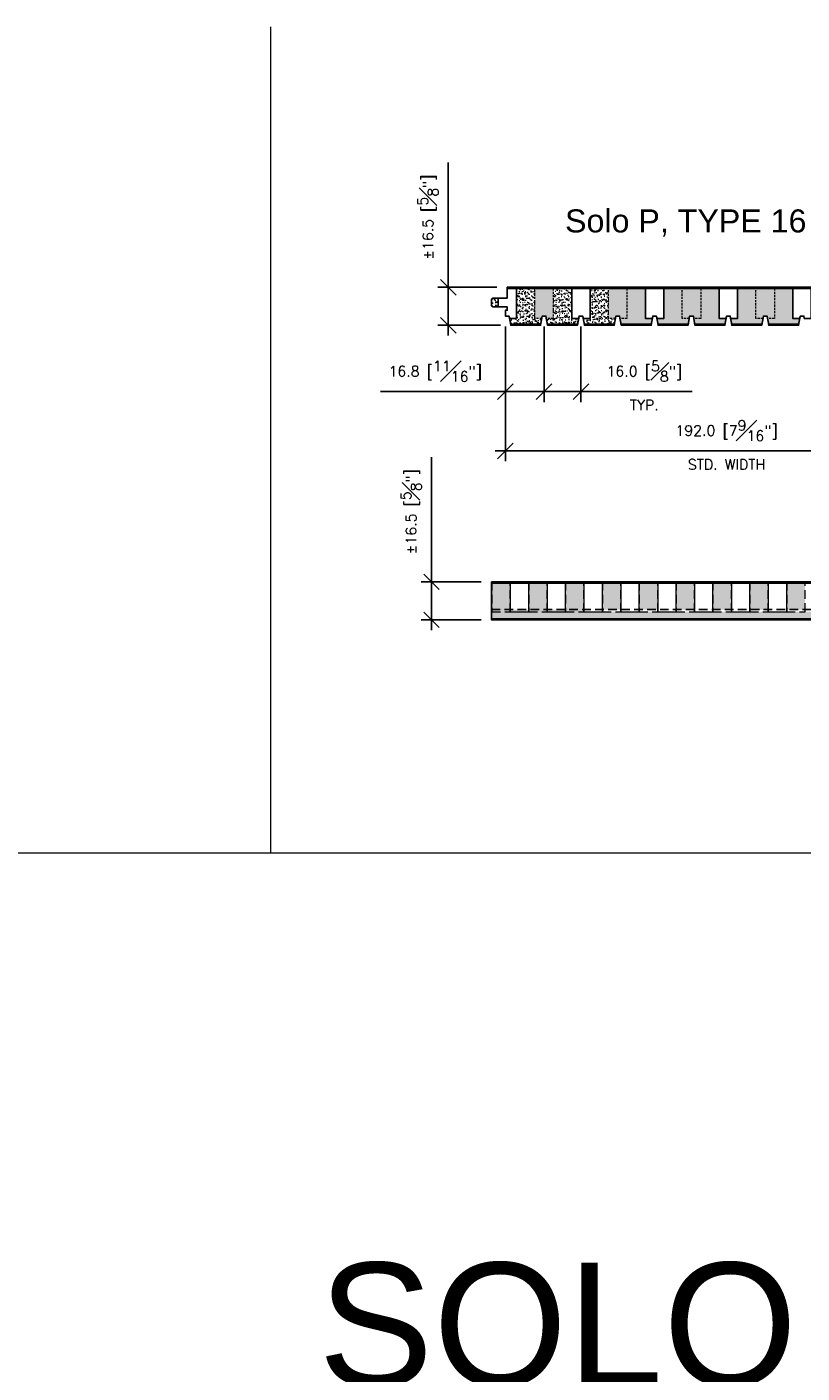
# Model space of a CAD drawing. Header units: millimetres. Extents: x 0 to 4899, y -1170 to 1888.
# Tile 6 of 11: x 663 to 999, y 1304 to 1888. Entities that reach past the tile are written whole.
import ezdxf

# ---------------------------------------------------------------- set-up
doc = ezdxf.new("R2010")
doc.units = ezdxf.units.MM
doc.header["$LTSCALE"] = 15
doc.header["$MEASUREMENT"] = 0
doc.linetypes.add('HIDDEN', pattern=[0.375, 0.25, -0.125])
for name, color, linetype in [('1-DIM', 4, 'Continuous'), ('1-PANEL', 6, 'Continuous'), ('1-TEXT', 2, 'Continuous')]:
    doc.layers.add(name, color=color, linetype=linetype)
doc.styles.add('GEN NOTES', font='ARIALUNI.TTF')
doc.styles.add('style1', font='arial.ttf', dxfattribs={"width": 0.9})
doc.styles.add('TEXT', font='romans.shx')
doc.dimstyles.new('WDIM 1-2', dxfattribs={"dimscale": 2.25, "dimtxt": 2, "dimasz": 3, "dimexe": 2, "dimexo": 2, "dimgap": 1.6, "dimtad": 1, "dimdec": 1, "dimzin": 3, "dimdsep": 46, "dimtxsty": 'TEXT', "dimblk": 'OBLIQUE', "dimcen": 2, "dimdle": 2, "dimclrd": 256, "dimclre": 4, "dimclrt": 2, "dimazin": 0, "dimtfac": 1, "dimtdec": 1, "dimtmove": 0, "dimatfit": 3, "dimfxl": 0, "dimfrac": 2, "dimtolj": 1, "dimtzin": 0, "dimlwd": -1, "dimlwe": -1, "dimarcsym": 0})
pattern_1 = [(37.5, (-390.1852, 953.4553), (-0.0629934, 1.9268238), [0, -1.52, 0, -1.7, 0, -1.625]), (7.5, (-390.1852, 953.4553), (1.7697767, 2.822146), [0, -0.82, 0, -1.37, 0, -0.525]), (327.5, (-391.4152, 953.4553), (3.1141419, 0.005659), [0, -0.5, 0, -1.8, 0, -2.35]), (317.5, (-391.4152, 953.4553), (3.0061266, 0.8776756), [0, -0.25, 0, -1.18, 0, -1.35])]

# ---------------------------------------------------------------- blocks, each defined once
blk = doc.blocks.new('_OBLIQUE')
at = {"color": 0, "linetype": 'ByBlock'}
blk.add_line((-0.5, -0.5), (0.5, 0.5), dxfattribs=at)
blk = doc.blocks.new('*D126')
at = {"layer": '1-DIM', "transparency": 16777216}
for p, q in [((838.54, 1647.33), (838.54, 1701.56)), ((838.54, 1626.33), (838.54, 1647.33))]:
    blk.add_line(p, q, dxfattribs=at)
at = {"layer": '1-DIM', "color": 4, "transparency": 16777216}
for p, q in [((860.13, 1647.33), (834.04, 1647.33)), ((860.13, 1630.83), (834.04, 1630.83))]:
    blk.add_line(p, q, dxfattribs=at)
at = {"layer": 'DEFPOINTS', "color": 0, "transparency": 16777216}
for p in [(838.54, 1647.33), (864.63, 1647.33), (864.63, 1630.83)]:
    blk.add_point(p, dxfattribs=at)
at = {"layer": '1-DIM', "transparency": 16777216, "xscale": 6.75, "yscale": 6.75, "zscale": 6.75}
for p, rotation in [((838.54, 1647.33), 90), ((838.54, 1630.83), 270)]:
    blk.add_blockref('_OBLIQUE', p, dxfattribs=dict(at, rotation=rotation))
at = {"layer": '1-DIM', "color": 2, "transparency": 16777216, "insert": (829.69, 1677.82), "char_height": 4.5, "attachment_point": 5, "rotation": 90, "style": 'TEXT', "bg_fill": 3, "box_fill_scale": 1.25, "bg_fill_color": 256, "bg_fill_true_color": 13158600, "bg_fill_transparency": 0}
blk.add_mtext('\\A1;%%P16.5 [{\\H1.000000x;\\S5#8;}"]', dxfattribs=at)
blk = doc.blocks.new('*D131')
at = {"layer": '1-DIM', "transparency": 16777216}
for p, q in [((845.84, 1775.33), (845.84, 1829.56)), ((845.84, 1754.33), (845.84, 1775.33))]:
    blk.add_line(p, q, dxfattribs=at)
at = {"layer": '1-DIM', "color": 4, "transparency": 16777216}
for p, q in [((866.93, 1775.33), (841.34, 1775.33)), ((868.43, 1758.83), (841.34, 1758.83))]:
    blk.add_line(p, q, dxfattribs=at)
at = {"layer": 'DEFPOINTS', "color": 0, "transparency": 16777216}
for p in [(845.84, 1775.33), (871.43, 1775.33), (872.93, 1758.83)]:
    blk.add_point(p, dxfattribs=at)
at = {"layer": '1-DIM', "transparency": 16777216, "xscale": 6.75, "yscale": 6.75, "zscale": 6.75}
for p, rotation in [((845.84, 1775.33), 90), ((845.84, 1758.83), 270)]:
    blk.add_blockref('_OBLIQUE', p, dxfattribs=dict(at, rotation=rotation))
at = {"layer": '1-DIM', "color": 2, "transparency": 16777216, "insert": (836.99, 1805.82), "char_height": 4.5, "attachment_point": 5, "rotation": 90, "style": 'TEXT', "bg_fill": 3, "box_fill_scale": 1.25, "bg_fill_color": 256, "bg_fill_true_color": 13158600, "bg_fill_transparency": 0}
blk.add_mtext('\\A1;%%P16.5 [{\\H1.000000x;\\S5#8;}"]', dxfattribs=at)
blk = doc.blocks.new('*D132')
at = {"layer": '1-DIM', "color": 4, "transparency": 16777216}
for p, q in [((870.63, 1758.33), (870.63, 1699.72)), ((1062.63, 1758.33), (1062.63, 1699.72))]:
    blk.add_line(p, q, dxfattribs=at)
at = {"layer": '1-DIM', "transparency": 16777216}
blk.add_line((1067.13, 1704.22), (866.13, 1704.22), dxfattribs=at)
at = {"layer": 'DEFPOINTS', "color": 0, "transparency": 16777216}
for p in [(870.63, 1762.83), (1062.63, 1762.83), (870.63, 1704.22)]:
    blk.add_point(p, dxfattribs=at)
at = {"layer": '1-DIM', "transparency": 16777216, "xscale": 6.75, "yscale": 6.75, "zscale": 6.75, "rotation": 180}
blk.add_blockref('_OBLIQUE', (870.63, 1704.22), dxfattribs=at)
at = {"layer": '1-DIM', "transparency": 16777216, "xscale": 6.75, "yscale": 6.75, "zscale": 6.75}
blk.add_blockref('_OBLIQUE', (1062.63, 1704.22), dxfattribs=at)
at = {"layer": '1-DIM', "color": 2, "transparency": 16777216, "insert": (966.63, 1713.07), "char_height": 4.5, "attachment_point": 5, "style": 'TEXT', "bg_fill": 3, "box_fill_scale": 1.25, "bg_fill_color": 256, "bg_fill_true_color": 13158600, "bg_fill_transparency": 0}
blk.add_mtext('\\A1;192.0 [7{\\H1.000000x;\\S9#16;}"]', dxfattribs=at)
at = {"layer": '1-DIM', "color": 2, "transparency": 16777216, "insert": (966.63, 1698.37), "char_height": 4.5, "attachment_point": 5, "style": 'TEXT', "bg_fill": 3, "box_fill_scale": 1.25, "bg_fill_color": 256, "bg_fill_true_color": 13158600, "bg_fill_transparency": 0}
blk.add_mtext('\\A1;STD. WIDTH', dxfattribs=at)
blk = doc.blocks.new('*D137')
at = {"layer": '1-DIM', "color": 4, "transparency": 16777216}
for p, q in [((887.43, 1758.33), (887.43, 1725.49)), ((903.43, 1758.33), (903.43, 1725.49))]:
    blk.add_line(p, q, dxfattribs=at)
at = {"layer": '1-DIM', "transparency": 16777216}
for p, q in [((882.93, 1729.99), (903.43, 1729.99)), ((903.43, 1729.99), (951.66, 1729.99))]:
    blk.add_line(p, q, dxfattribs=at)
at = {"layer": 'DEFPOINTS', "color": 0, "transparency": 16777216}
for p in [(887.43, 1762.83), (903.43, 1762.83), (903.43, 1729.99)]:
    blk.add_point(p, dxfattribs=at)
at = {"layer": '1-DIM', "transparency": 16777216, "xscale": 6.75, "yscale": 6.75, "zscale": 6.75, "rotation": 180}
blk.add_blockref('_OBLIQUE', (887.43, 1729.99), dxfattribs=at)
at = {"layer": '1-DIM', "transparency": 16777216, "xscale": 6.75, "yscale": 6.75, "zscale": 6.75}
blk.add_blockref('_OBLIQUE', (903.43, 1729.99), dxfattribs=at)
at = {"layer": '1-DIM', "color": 2, "transparency": 16777216, "insert": (930.92, 1738.84), "char_height": 4.5, "attachment_point": 5, "style": 'TEXT', "bg_fill": 3, "box_fill_scale": 1.25, "bg_fill_color": 256, "bg_fill_true_color": 13158600, "bg_fill_transparency": 0}
blk.add_mtext('\\A1;16.0 [{\\H1.000000x;\\S5#8;}"]', dxfattribs=at)
at = {"layer": '1-DIM', "color": 2, "transparency": 16777216, "insert": (930.92, 1724.14), "char_height": 4.5, "attachment_point": 5, "style": 'TEXT', "bg_fill": 3, "box_fill_scale": 1.25, "bg_fill_color": 256, "bg_fill_true_color": 13158600, "bg_fill_transparency": 0}
blk.add_mtext('\\A1;TYP.', dxfattribs=at)
blk = doc.blocks.new('*D138')
at = {"layer": '1-DIM', "color": 4, "transparency": 16777216}
for p, q in [((870.63, 1758.33), (870.63, 1725.49)), ((887.43, 1758.33), (887.43, 1725.49))]:
    blk.add_line(p, q, dxfattribs=at)
at = {"layer": '1-DIM', "transparency": 16777216}
for p, q in [((870.63, 1729.99), (816.39, 1729.99)), ((891.93, 1729.99), (870.63, 1729.99))]:
    blk.add_line(p, q, dxfattribs=at)
at = {"layer": 'DEFPOINTS', "color": 0, "transparency": 16777216}
for p in [(870.63, 1762.83), (887.43, 1762.83), (870.63, 1729.99)]:
    blk.add_point(p, dxfattribs=at)
at = {"layer": '1-DIM', "transparency": 16777216, "xscale": 6.75, "yscale": 6.75, "zscale": 6.75, "rotation": 180}
blk.add_blockref('_OBLIQUE', (870.63, 1729.99), dxfattribs=at)
at = {"layer": '1-DIM', "transparency": 16777216, "xscale": 6.75, "yscale": 6.75, "zscale": 6.75}
blk.add_blockref('_OBLIQUE', (887.43, 1729.99), dxfattribs=at)
at = {"layer": '1-DIM', "color": 2, "transparency": 16777216, "insert": (840.13, 1738.84), "char_height": 4.5, "attachment_point": 5, "style": 'TEXT', "bg_fill": 3, "box_fill_scale": 1.25, "bg_fill_color": 256, "bg_fill_true_color": 13158600, "bg_fill_transparency": 0}
blk.add_mtext('\\A1;16.8 [{\\H1.000000x;\\S11#16;}"]', dxfattribs=at)

msp = doc.modelspace()

# ---------------------------------------------------------------- hatches: boundary and pattern name
at = {"layer": '1-PANEL', "lineweight": 9}
h = msp.add_hatch(dxfattribs=at)
h.set_pattern_fill('AR-SAND', color=8)
h.set_pattern_definition(pattern_1)
h.paths.add_polyline_path([(867.42, 1770.63), (865.13, 1770.63), (864.63, 1770.13), (864.63, 1767.33), (865.13, 1766.83), (867.42, 1766.83)])
h.paths.add_polyline_path([(886.45, 1761.83), (883.42, 1761.83), (883.42, 1774.83), (875.42, 1774.83), (875.42, 1761.83), (872.4, 1761.83), (872.84, 1759.33), (886.01, 1759.33)])
h.paths.add_polyline_path([(902.45, 1761.83), (899.42, 1761.83), (899.42, 1774.83), (891.42, 1774.83), (891.42, 1761.83), (888.4, 1761.83), (888.84, 1759.33), (902.01, 1759.33)])
h.paths.add_polyline_path([(918.45, 1761.83), (915.42, 1761.83), (915.42, 1774.83), (907.42, 1774.83), (907.42, 1761.83), (904.4, 1761.83), (904.84, 1759.33), (918.01, 1759.33)])
h = msp.add_hatch(dxfattribs=at)
h.set_pattern_fill('AR-SAND', color=8)
h.set_pattern_definition(pattern_1)
h.paths.add_polyline_path([(891.42, 1774.83), (883.42, 1774.83), (883.42, 1761.83), (886.45, 1761.83), (886.63, 1762.83), (888.23, 1762.83), (888.4, 1761.83), (891.42, 1761.83)])
h.paths.add_polyline_path([(923.42, 1774.83), (915.42, 1774.83), (915.42, 1761.83), (918.45, 1761.83), (918.63, 1762.83), (920.23, 1762.83), (920.4, 1761.83), (923.42, 1761.83)])
h.paths.add_polyline_path([(934.45, 1761.83), (931.42, 1761.83), (931.42, 1774.83), (923.42, 1774.83), (923.42, 1761.83), (920.4, 1761.83), (920.84, 1759.33), (934.01, 1759.33)])
h.paths.add_polyline_path([(950.45, 1761.83), (947.42, 1761.83), (947.42, 1774.83), (939.42, 1774.83), (939.42, 1761.83), (936.4, 1761.83), (936.84, 1759.33), (950.01, 1759.33)])
h.paths.add_polyline_path([(955.42, 1774.83), (947.42, 1774.83), (947.42, 1761.83), (950.45, 1761.83), (950.63, 1762.83), (952.23, 1762.83), (952.4, 1761.83), (955.42, 1761.83)])
h.paths.add_polyline_path([(963.42, 1774.83), (955.42, 1774.83), (955.42, 1761.83), (952.4, 1761.83), (952.84, 1759.33), (966.01, 1759.33), (966.45, 1761.83), (963.42, 1761.83)])
h.paths.add_polyline_path([(979.42, 1774.83), (971.42, 1774.83), (971.42, 1761.83), (968.4, 1761.83), (968.84, 1759.33), (982.01, 1759.33), (982.45, 1761.83), (979.42, 1761.83)])
h.paths.add_polyline_path([(987.42, 1774.83), (979.42, 1774.83), (979.42, 1761.83), (982.45, 1761.83), (982.63, 1762.83), (984.23, 1762.83), (984.4, 1761.83), (987.42, 1761.83)])
h.paths.add_polyline_path([(995.42, 1774.83), (987.42, 1774.83), (987.42, 1761.83), (984.4, 1761.83), (984.84, 1759.33), (998.01, 1759.33), (998.45, 1761.83), (995.42, 1761.83)])

# ---------------------------------------------------------------- linework, layer by layer
at = {"lineweight": 9}
for p, q in [((768.65, 1888.46), (768.65, 1529.6)), ((178.08, 1529.6), (1757.64, 1529.6))]:
    msp.add_line(p, q, dxfattribs=at)
at = {"layer": '1-PANEL'}
for points in [[(1000.23, 1762.83), (998.63, 1762.83), (997.92, 1758.83), (984.93, 1758.83), (984.23, 1762.83), (982.63, 1762.83), (981.92, 1758.83), (968.93, 1758.83), (968.23, 1762.83), (966.63, 1762.83), (965.92, 1758.83), (952.93, 1758.83), (952.23, 1762.83), (950.63, 1762.83), (949.92, 1758.83), (936.93, 1758.83), (936.23, 1762.83), (934.63, 1762.83), (933.92, 1758.83), (920.93, 1758.83), (920.23, 1762.83), (918.63, 1762.83), (917.92, 1758.83), (904.93, 1758.83), (904.23, 1762.83), (902.63, 1762.83), (901.92, 1758.83), (888.93, 1758.83), (888.23, 1762.83), (886.63, 1762.83), (885.92, 1758.83), (872.93, 1758.83), (872.23, 1762.83), (870.63, 1762.83), (870.63, 1765.33), (871.43, 1765.33), (871.43, 1766.83), (865.13, 1766.83), (864.63, 1767.33), (864.63, 1770.13), (865.13, 1770.63), (871.43, 1770.63), (871.43, 1775.33), (1062.63, 1775.33)], [(875.42, 1774.83), (875.42, 1761.83), (872.4, 1761.83), (872.23, 1762.83), (870.63, 1762.83)], [(871.43, 1774.83), (1062.63, 1774.83)], [(907.42, 1774.83), (907.42, 1761.83), (904.4, 1761.83), (904.23, 1762.83), (902.63, 1762.83), (902.45, 1761.83), (899.42, 1761.83), (899.42, 1774.83)], [(867.42, 1766.83), (867.42, 1770.63)], [(886.01, 1759.33), (872.84, 1759.33)]]:
    msp.add_lwpolyline(points, dxfattribs=at)
at = {"layer": '1-PANEL', "linetype": 'HIDDEN', "lineweight": 9, "ltscale": 0.25}
for points in [[(891.42, 1774.83), (891.42, 1761.83), (888.4, 1761.83), (888.23, 1762.83), (886.63, 1762.83), (886.45, 1761.83), (883.42, 1761.83), (883.42, 1774.83)], [(923.42, 1774.83), (923.42, 1761.83), (920.4, 1761.83), (920.23, 1762.83), (918.63, 1762.83), (918.45, 1761.83), (915.42, 1761.83), (915.42, 1774.83)]]:
    msp.add_lwpolyline(points, dxfattribs=at)
at = {"layer": '1-PANEL', "lineweight": 9}
for points in [[(872.75, 1647.33), (872.75, 1634.33), (880.75, 1634.33), (880.75, 1647.33), (872.75, 1647.33)], [(888.75, 1647.33), (888.75, 1634.33), (896.75, 1634.33), (896.75, 1647.33), (888.75, 1647.33)], [(904.75, 1647.33), (904.75, 1634.33), (912.75, 1634.33), (912.75, 1647.33), (904.75, 1647.33)], [(920.75, 1647.33), (920.75, 1634.33), (928.75, 1634.33), (928.75, 1647.33), (920.75, 1647.33)], [(936.75, 1647.33), (936.75, 1634.33), (944.75, 1634.33), (944.75, 1647.33), (936.75, 1647.33)], [(952.75, 1647.33), (952.75, 1634.33), (960.75, 1634.33), (960.75, 1647.33), (952.75, 1647.33)], [(968.75, 1647.33), (968.75, 1634.33), (976.75, 1634.33), (976.75, 1647.33), (968.75, 1647.33)], [(984.75, 1647.33), (984.75, 1634.33), (992.75, 1634.33), (992.75, 1647.33), (984.75, 1647.33)]]:
    msp.add_lwpolyline(points, dxfattribs=at)
at = {"layer": '1-PANEL', "linetype": 'HIDDEN', "lineweight": 9}
for points in [[(880.75, 1647.33), (880.75, 1634.33), (888.75, 1634.33), (888.75, 1647.33), (880.75, 1647.33)], [(896.75, 1647.33), (896.75, 1634.33), (904.75, 1634.33), (904.75, 1647.33), (896.75, 1647.33)], [(912.75, 1647.33), (912.75, 1634.33), (920.75, 1634.33), (920.75, 1647.33), (912.75, 1647.33)], [(928.75, 1647.33), (928.75, 1634.33), (936.75, 1634.33), (936.75, 1647.33), (928.75, 1647.33)], [(944.75, 1647.33), (944.75, 1634.33), (952.75, 1634.33), (952.75, 1647.33), (944.75, 1647.33)], [(960.75, 1647.33), (960.75, 1634.33), (968.75, 1634.33), (968.75, 1647.33), (960.75, 1647.33)], [(976.75, 1647.33), (976.75, 1634.33), (984.75, 1634.33), (984.75, 1647.33), (976.75, 1647.33)], [(992.75, 1647.33), (992.75, 1634.33), (1000.75, 1634.33), (1000.75, 1647.33), (992.75, 1647.33)]]:
    msp.add_lwpolyline(points, dxfattribs=at)

# ---------------------------------------------------------------- texts
at = {"layer": '1-TEXT', "linetype": 'Continuous', "style": 'style1'}
msp.add_text('Solo P, TYPE 16', height=10, dxfattribs=at).set_placement((896.53, 1799.18))
at = {"layer": '1-TEXT', "insert": (1090.43, 1324.37), "char_height": 53.5781, "width": 947.327, "attachment_point": 5, "style": 'GEN NOTES'}
msp.add_mtext('SOLO "P" - WALL', dxfattribs=at)

# ---------------------------------------------------------------- dimensions: what is measured, and where the dimension line sits
at = {"layer": '1-DIM'}
dim = msp.add_linear_dim(base=(838.54, 1647.33), p1=(864.63, 1630.83), p2=(864.63, 1647.33), angle=270, text='%%P<>', dimstyle='WDIM 1-2', dxfattribs=at)
dim.commit()
dim.dimension.update_dxf_attribs({"geometry": '*D126', "text_midpoint": (829.69, 1677.82)})

# ---------------------------------------------------------------- next in the draw order: hatches: boundary and pattern name
at = {"layer": '1-PANEL', "lineweight": 9}
h = msp.add_hatch(dxfattribs=at)
h.set_pattern_fill('AR-SAND', color=8)
h.set_pattern_definition(pattern_1)
h.paths.add_polyline_path([(1109, 1634.33), (1104.75, 1634.33), (1096.75, 1634.33), (1088.75, 1634.33), (1080.75, 1634.33), (1072.75, 1634.33), (1064.75, 1634.33), (1056.75, 1634.33), (1048.75, 1634.33), (1040.75, 1634.33), (1032.75, 1634.33), (1024.75, 1634.33), (1016.75, 1634.33), (1008.75, 1634.33), (1000.75, 1634.33), (992.75, 1634.33), (984.75, 1634.33), (976.75, 1634.33), (968.75, 1634.33), (960.75, 1634.33), (952.75, 1634.33), (944.75, 1634.33), (936.75, 1634.33), (928.75, 1634.33), (920.75, 1634.33), (912.75, 1634.33), (904.75, 1634.33), (904.75, 1635.33), (864.63, 1635.33), (864.63, 1631.33), (1109, 1631.33)])
h.paths.add_polyline_path([(920.75, 1646.83), (912.75, 1646.83), (912.75, 1635.33), (920.75, 1635.33)])
h.paths.add_polyline_path([(936.75, 1646.83), (928.75, 1646.83), (928.75, 1635.33), (936.75, 1635.33)])
h.paths.add_polyline_path([(952.75, 1646.83), (944.75, 1646.83), (944.75, 1635.33), (952.75, 1635.33)])
h.paths.add_polyline_path([(968.75, 1646.83), (960.75, 1646.83), (960.75, 1635.33), (968.75, 1635.33)])
h.paths.add_polyline_path([(984.75, 1646.83), (976.75, 1646.83), (976.75, 1635.33), (984.75, 1635.33)])
h.paths.add_polyline_path([(1000.75, 1646.83), (992.75, 1646.83), (992.75, 1635.33), (1000.75, 1635.33)])
h.paths.add_polyline_path([(1016.75, 1646.83), (1008.75, 1646.83), (1008.75, 1635.33), (1016.75, 1635.33)])
h.paths.add_polyline_path([(1032.75, 1646.83), (1024.75, 1646.83), (1024.75, 1635.33), (1032.75, 1635.33)])
h.paths.add_polyline_path([(1048.75, 1646.83), (1040.75, 1646.83), (1040.75, 1635.33), (1048.75, 1635.33)])
h.paths.add_polyline_path([(1064.75, 1646.83), (1056.75, 1646.83), (1056.75, 1635.33), (1064.75, 1635.33)])
h.paths.add_polyline_path([(1080.75, 1646.83), (1072.75, 1646.83), (1072.75, 1635.33), (1080.75, 1635.33)])
h.paths.add_polyline_path([(1096.75, 1646.83), (1088.75, 1646.83), (1088.75, 1635.33), (1096.75, 1635.33)])
h.paths.add_polyline_path([(1106.62, 1642.01), (1109, 1644.39), (1109, 1646.83), (1104.75, 1646.83), (1104.75, 1635.33), (1109.87, 1635.33), (1111.38, 1636.84)])
h.paths.add_polyline_path([(872.75, 1635.33), (872.75, 1646.83), (864.63, 1646.83), (864.63, 1635.33)])
h.paths.add_polyline_path([(896.75, 1646.83), (896.75, 1635.33), (904.75, 1635.33), (904.75, 1646.83)])
h.paths.add_polyline_path([(888.75, 1635.33), (888.75, 1646.83), (880.75, 1646.83), (880.75, 1635.33)])

# ---------------------------------------------------------------- next in the draw order: linework, layer by layer
at = {"layer": '1-PANEL', "color": 4}
msp.add_line((864.63, 1631.33), (864.63, 1647.33), dxfattribs=at)
at = {"layer": '1-PANEL'}
msp.add_line((864.63, 1646.83), (864.63, 1631.33), dxfattribs=at)
at = {"layer": '1-PANEL', "linetype": 'HIDDEN'}
msp.add_line((864.63, 1635.33), (1109.87, 1635.33), dxfattribs=at)
at = {"layer": '1-PANEL', "linetype": 'Continuous'}
for points in [[(864.63, 1647.33), (864.63, 1630.83), (1106.63, 1630.83)], [(864.63, 1647.33), (864.63, 1630.83), (1109, 1630.83)]]:
    msp.add_lwpolyline(points, dxfattribs=at)
at = {"layer": '1-PANEL'}
for points in [[(1109, 1647.33), (864.63, 1647.33), (864.63, 1631.33)], [(1109, 1646.83), (864.63, 1646.83), (864.63, 1631.33)], [(864.63, 1631.33), (864.63, 1631.33), (1109, 1631.33)]]:
    msp.add_lwpolyline(points, dxfattribs=at)
at = {"layer": '1-PANEL', "linetype": 'HIDDEN', "lineweight": 9}
msp.add_lwpolyline([(864.75, 1647.33), (864.75, 1634.33), (872.75, 1634.33), (872.75, 1647.33), (864.75, 1647.33)], dxfattribs=at)

# ---------------------------------------------------------------- next in the draw order: dimensions: what is measured, and where the dimension line sits
at = {"layer": '1-DIM'}
dim = msp.add_linear_dim(base=(845.84, 1775.33), p1=(872.93, 1758.83), p2=(871.43, 1775.33), angle=270, text='%%P<>', dimstyle='WDIM 1-2', dxfattribs=at)
dim.commit()
dim.dimension.update_dxf_attribs({"geometry": '*D131', "text_midpoint": (836.99, 1805.82)})

# ---------------------------------------------------------------- next in the draw order: dimensions: what is measured, and where the dimension line sits
dim = msp.add_linear_dim(base=(870.63, 1704.22), p1=(1062.63, 1762.83), p2=(870.63, 1762.83), text='<>\\XSTD. WIDTH', dimstyle='WDIM 1-2', dxfattribs=at)
dim.commit()
dim.dimension.update_dxf_attribs({"geometry": '*D132', "text_midpoint": (966.63, 1704.22)})

# ---------------------------------------------------------------- next in the draw order: linework, layer by layer
at = {"layer": '1-PANEL'}
for points in [[(939.42, 1774.83), (939.42, 1761.83), (936.4, 1761.83), (936.23, 1762.83), (934.63, 1762.83), (934.45, 1761.83), (931.42, 1761.83), (931.42, 1774.83)], [(971.42, 1774.83), (971.42, 1761.83), (968.4, 1761.83), (968.23, 1762.83), (966.63, 1762.83), (966.45, 1761.83), (963.42, 1761.83), (963.42, 1774.83)], [(1003.42, 1774.83), (1003.42, 1761.83), (1000.4, 1761.83), (1000.23, 1762.83), (998.63, 1762.83), (998.45, 1761.83), (995.42, 1761.83), (995.42, 1774.83)], [(902.01, 1759.33), (888.84, 1759.33)], [(918.01, 1759.33), (904.84, 1759.33)], [(934.01, 1759.33), (920.84, 1759.33)], [(950.01, 1759.33), (936.84, 1759.33)], [(966.01, 1759.33), (952.84, 1759.33)], [(982.01, 1759.33), (968.84, 1759.33)], [(998.01, 1759.33), (984.84, 1759.33)]]:
    msp.add_lwpolyline(points, dxfattribs=at)
at = {"layer": '1-PANEL', "linetype": 'HIDDEN', "lineweight": 9, "ltscale": 0.25}
for points in [[(955.42, 1774.83), (955.42, 1761.83), (952.4, 1761.83), (952.23, 1762.83), (950.63, 1762.83), (950.45, 1761.83), (947.42, 1761.83), (947.42, 1774.83)], [(987.42, 1774.83), (987.42, 1761.83), (984.4, 1761.83), (984.23, 1762.83), (982.63, 1762.83), (982.45, 1761.83), (979.42, 1761.83), (979.42, 1774.83)]]:
    msp.add_lwpolyline(points, dxfattribs=at)

# ---------------------------------------------------------------- next in the draw order: dimensions: what is measured, and where the dimension line sits
at = {"layer": '1-DIM'}
dim = msp.add_linear_dim(base=(903.43, 1729.99), p1=(887.43, 1762.83), p2=(903.43, 1762.83), text='<>\\XTYP.', dimstyle='WDIM 1-2', dxfattribs=at)
dim.commit()
dim.dimension.update_dxf_attribs({"geometry": '*D137', "text_midpoint": (930.92, 1729.99)})

# ---------------------------------------------------------------- next in the draw order: dimensions: what is measured, and where the dimension line sits
dim = msp.add_linear_dim(base=(870.63, 1729.99), p1=(887.43, 1762.83), p2=(870.63, 1762.83), dimstyle='WDIM 1-2', dxfattribs=at)
dim.commit()
dim.dimension.update_dxf_attribs({"geometry": '*D138', "text_midpoint": (840.13, 1738.84)})

doc.saveas('drawing.dxf')
